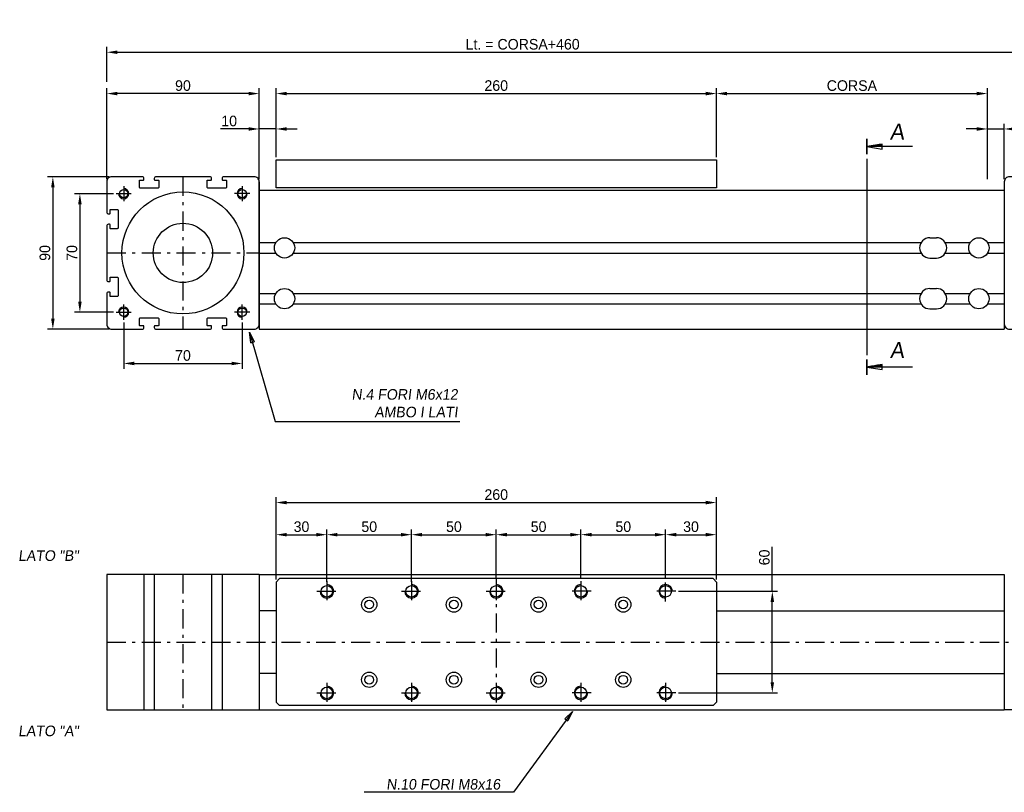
# Model space of a CAD drawing. Extents: x -953 to 825, y 48 to 504.
# Tile 2 of 3: x -57 to 525, y 48 to 504. Entities that reach past the tile are written whole.
import ezdxf

# ---------------------------------------------------------------- set-up
doc = ezdxf.new("R2010")
doc.units = 0
doc.header["$LTSCALE"] = 1.875
doc.linetypes.add('PL2', pattern=[11, 6, -2, 1, -2])
doc.linetypes.add('TR2', pattern=[5, 3, -2])
doc.layers.get('0').update_dxf_attribs({"linetype": 'CONTINUOUS'})
doc.layers.get('DEFPOINTS').update_dxf_attribs({"linetype": 'CONTINUOUS'})
for name, color, linetype in [('ASSI', 241, 'PL2'), ('BORDO2', 150, 'CONTINUOUS'), ('MAGENTA', 6, 'CONTINUOUS'), ('QUOTE', 60, 'CONTINUOUS'), ('TESTI', 2, 'CONTINUOUS'), ('TRATTEGGI', 1, 'TR2')]:
    doc.layers.add(name, color=color, linetype=linetype)
doc.styles.add('25TXT', font='txt', dxfattribs={"oblique": 7, "height": 6.25})
doc.dimstyles.get("Standard").update_dxf_attribs({"dimtxt": 0.18, "dimasz": 0.18, "dimexe": 0.18, "dimexo": 0.0625, "dimgap": 0.09, "dimtad": 0, "dimtih": 1, "dimtoh": 1, "dimdec": 4, "dimzin": 0, "dimdsep": 46, "dimtxsty": 'STANDARD', "dimcen": 0.09, "dimadec": 0, "dimazin": 0, "dimtfac": 1, "dimtdec": 4, "dimtofl": 0, "dimtmove": 0, "dimatfit": 3, "dimfxl": 1, "dimtolj": 1, "dimtzin": 0, "dimarcsym": 0})
doc.dimstyles.new('STANDARD$7', dxfattribs={"dimtxt": 2.5, "dimasz": 2.4, "dimexe": 0.7, "dimexo": 1.5, "dimgap": 2, "dimtad": 1, "dimdsep": 46, "dimtxsty": '25TXT', "dimblk1": 'CLOSED', "dimblk2": 'CLOSED', "dimsah": 1, "dimcen": 0, "dimadec": 0, "dimazin": 0, "dimtfac": 1, "dimtdec": 4, "dimtmove": 0, "dimatfit": 3, "dimldrblk": 'CLOSED', "dimfxl": 1, "dimtolj": 1, "dimtzin": 0, "dimarcsym": 0})

# ---------------------------------------------------------------- blocks, each defined once
blk = doc.blocks.new('_CLOSED')
at = {"color": 0, "linetype": 'ByBlock'}
for p, q in [((-1, 0.167), (0, 0)), ((-1, 0.167), (-1, -0.167)), ((0, 0), (-1, -0.167))]:
    blk.add_line(p, q, dxfattribs=at)
blk = doc.blocks.new('*D2')
at = {"color": 0, "linetype": 'ByBlock', "transparency": 16777216}
for p, q in [((94.74, 165.71), (94.74, 214.17)), ((100.99, 211.05), (348.49, 211.05)), ((354.74, 165.71), (354.74, 214.17))]:
    blk.add_line(p, q, dxfattribs=at)
for points in [[(100.99, 212.09), (100.99, 210), (94.74, 211.05)], [(348.49, 212.09), (348.49, 210), (354.74, 211.05)]]:
    blk.add_solid(points, dxfattribs=at)
at = {"layer": 'DEFPOINTS', "color": 0, "linetype": 'ByBlock', "transparency": 16777216}
for p in [(354.74, 211.05), (94.74, 164.15), (354.74, 164.15)]:
    blk.add_point(p, dxfattribs=at)
at = {"color": 0, "linetype": 'ByBlock', "transparency": 16777216, "insert": (224.74, 215.73), "char_height": 6.25, "attachment_point": 5}
blk.add_mtext('\\A1;260', dxfattribs=at)
blk = doc.blocks.new('*X1')
at = {"color": 0}
for p, q in [((55, 51.9), (55.6, 51.9)), ((55, 51.8), (56.2, 51.8)), ((55, 51.7), (56.8, 51.7)), ((55, 51.6), (57.4, 51.6)), ((55, 51.5), (58, 51.5)), ((55, 51.4), (58.6, 51.4)), ((55, 51.3), (59.2, 51.3)), ((55, 51.2), (59.8, 51.2)), ((55, 51.1), (60.4, 51.1)), ((55, 51), (61, 51))]:
    blk.add_line(p, q, dxfattribs=at)
blk = doc.blocks.new('*D7')
at = {"color": 0, "linetype": 'ByBlock', "transparency": 16777216}
for p, q in [((514.74, 388.29), (514.74, 419.49)), ((524.74, 386.73), (524.74, 419.49)), ((508.49, 416.36), (502.24, 416.36)), ((514.74, 416.36), (524.74, 416.36)), ((530.99, 416.36), (551.2, 416.36))]:
    blk.add_line(p, q, dxfattribs=at)
for points in [[(508.49, 417.41), (508.49, 415.32), (514.74, 416.36)], [(530.99, 417.41), (530.99, 415.32), (524.74, 416.36)]]:
    blk.add_solid(points, dxfattribs=at)
at = {"layer": 'DEFPOINTS', "color": 0, "linetype": 'ByBlock', "transparency": 16777216}
for p in [(524.74, 416.36), (514.74, 386.73), (524.74, 385.16)]:
    blk.add_point(p, dxfattribs=at)
at = {"color": 0, "linetype": 'ByBlock', "transparency": 16777216, "insert": (545.99, 421.05), "char_height": 6.25, "attachment_point": 5}
blk.add_mtext('\\A1;10', dxfattribs=at)
blk = doc.blocks.new('*D8')
at = {"color": 0, "linetype": 'ByBlock', "transparency": 16777216}
for p, q in [((354.74, 399.73), (354.74, 440.38)), ((360.99, 437.26), (508.49, 437.26)), ((514.74, 386.73), (514.74, 440.38))]:
    blk.add_line(p, q, dxfattribs=at)
for points in [[(360.99, 438.3), (360.99, 436.22), (354.74, 437.26)], [(508.49, 438.3), (508.49, 436.22), (514.74, 437.26)]]:
    blk.add_solid(points, dxfattribs=at)
at = {"layer": 'DEFPOINTS', "color": 0, "linetype": 'ByBlock', "transparency": 16777216}
for p in [(514.74, 437.26), (354.74, 398.16), (514.74, 385.16)]:
    blk.add_point(p, dxfattribs=at)
at = {"color": 0, "linetype": 'ByBlock', "transparency": 16777216, "insert": (434.74, 441.94), "char_height": 6.25, "attachment_point": 5}
blk.add_mtext('\\A1;CORSA', dxfattribs=at)
blk = doc.blocks.new('*D9')
at = {"color": 0, "linetype": 'ByBlock', "transparency": 16777216}
for p, q in [((94.74, 422.59), (94.74, 463.25)), ((100.99, 460.12), (348.49, 460.12)), ((354.74, 422.59), (354.74, 463.25))]:
    blk.add_line(p, q, dxfattribs=at)
for points in [[(100.99, 461.16), (100.99, 459.08), (94.74, 460.12)], [(348.49, 461.16), (348.49, 459.08), (354.74, 460.12)]]:
    blk.add_solid(points, dxfattribs=at)
at = {"layer": 'DEFPOINTS', "color": 0, "linetype": 'ByBlock', "transparency": 16777216}
for p in [(354.74, 460.12), (94.74, 421.03), (354.74, 421.03)]:
    blk.add_point(p, dxfattribs=at)
at = {"color": 0, "linetype": 'ByBlock', "transparency": 16777216, "insert": (224.74, 464.81), "char_height": 6.25, "attachment_point": 5}
blk.add_mtext('\\A1;260', dxfattribs=at)
blk = doc.blocks.new('*D10')
at = {"color": 0, "linetype": 'ByBlock', "transparency": 16777216}
for p, q in [((84.74, 388.29), (84.74, 419.49)), ((94.74, 399.73), (94.74, 419.49)), ((78.49, 416.36), (61.83, 416.36)), ((94.74, 416.36), (84.74, 416.36)), ((100.99, 416.36), (107.24, 416.36))]:
    blk.add_line(p, q, dxfattribs=at)
for points in [[(78.49, 417.41), (78.49, 415.32), (84.74, 416.36)], [(100.99, 417.41), (100.99, 415.32), (94.74, 416.36)]]:
    blk.add_solid(points, dxfattribs=at)
at = {"layer": 'DEFPOINTS', "color": 0, "linetype": 'ByBlock', "transparency": 16777216}
for p in [(84.74, 416.36), (94.74, 398.16), (84.74, 386.73)]:
    blk.add_point(p, dxfattribs=at)
at = {"color": 0, "linetype": 'ByBlock', "transparency": 16777216, "insert": (67.04, 421.05), "char_height": 6.25, "attachment_point": 5}
blk.add_mtext('\\A1;10', dxfattribs=at)
blk = doc.blocks.new('*D11')
at = {"color": 0, "linetype": 'ByBlock', "transparency": 16777216}
for p, q in [((-5.26, 386.73), (-5.26, 440.38)), ((78.49, 437.26), (0.99, 437.26)), ((84.74, 386.73), (84.74, 440.38))]:
    blk.add_line(p, q, dxfattribs=at)
for points in [[(0.99, 438.3), (0.99, 436.22), (-5.26, 437.26)], [(78.49, 438.3), (78.49, 436.22), (84.74, 437.26)]]:
    blk.add_solid(points, dxfattribs=at)
at = {"layer": 'DEFPOINTS', "color": 0, "linetype": 'ByBlock', "transparency": 16777216}
for p in [(-5.26, 437.26), (-5.26, 385.16), (84.74, 385.16)]:
    blk.add_point(p, dxfattribs=at)
at = {"color": 0, "linetype": 'ByBlock', "transparency": 16777216, "insert": (39.74, 441.94), "char_height": 6.25, "attachment_point": 5}
blk.add_mtext('\\A1;90', dxfattribs=at)
blk = doc.blocks.new('*D12')
at = {"color": 0, "linetype": 'ByBlock', "transparency": 16777216}
for p, q in [((387.75, 158.65), (387.75, 184.91)), ((332.31, 158.65), (390.88, 158.65)), ((387.75, 104.9), (387.75, 152.4)), ((332.31, 98.65), (390.88, 98.65))]:
    blk.add_line(p, q, dxfattribs=at)
for points in [[(386.71, 152.4), (388.79, 152.4), (387.75, 158.65)], [(386.71, 104.9), (388.79, 104.9), (387.75, 98.65)]]:
    blk.add_solid(points, dxfattribs=at)
at = {"layer": 'DEFPOINTS', "color": 0, "linetype": 'ByBlock', "transparency": 16777216}
for p in [(330.74, 158.65), (330.74, 98.65), (387.75, 98.65)]:
    blk.add_point(p, dxfattribs=at)
at = {"color": 0, "linetype": 'ByBlock', "transparency": 16777216, "insert": (383.06, 178.66), "char_height": 6.25, "attachment_point": 5, "rotation": 90}
blk.add_mtext('\\A1;60', dxfattribs=at)
blk = doc.blocks.new('N0050')
blk.add_lwpolyline([(23.4, -43, 0.414214), (23.1, -43.3), (23.1, -44, 0.414214), (24.1, -45), (42, -45, 0.414214), (45, -42), (45, -24.1, 0.414214), (44, -23.1), (43.3, -23.1, 0.414214), (43, -23.4), (43, -25.4, -0.414214), (42.7, -25.7), (38.8, -25.7, -0.414214), (38.3, -25.2), (38.3, -14.8, -0.414214), (38.8, -14.3), (42.7, -14.3, -0.414214), (43, -14.6), (43, -16.6, 0.414214), (43.3, -16.9), (44, -16.9, 0.414214), (45, -15.9), (45, 15.9, 0.414214), (44, 16.9), (43.3, 16.9, 0.414214), (43, 16.6), (43, 14.6, -0.414214), (42.7, 14.3), (38.8, 14.3, -0.414214), (38.3, 14.8), (38.3, 25.2, -0.414214), (38.8, 25.7), (42.7, 25.7, -0.414214), (43, 25.4), (43, 23.4, 0.414214), (43.3, 23.1), (44, 23.1, 0.414214), (45, 24.1), (45, 42, 0.414214), (42, 45), (24.1, 45, 0.414214), (23.1, 44), (23.1, 43.3, 0.414214), (23.4, 43), (25.4, 43, -0.414214), (25.7, 42.7), (25.7, 38.8, -0.414214), (25.2, 38.3), (14.8, 38.3, -0.414214), (14.3, 38.8), (14.3, 42.7, -0.414214), (14.6, 43), (16.6, 43, 0.414214), (16.9, 43.3), (16.9, 44, 0.414214), (15.9, 45), (-15.9, 45, 0.414214), (-16.9, 44), (-16.9, 43.3, 0.414214), (-16.6, 43), (-14.6, 43, -0.414214), (-14.3, 42.7), (-14.3, 38.8, -0.414214), (-14.8, 38.3), (-25.2, 38.3, -0.414214), (-25.7, 38.8), (-25.7, 42.7, -0.414214), (-25.4, 43), (-23.4, 43, 0.414214), (-23.1, 43.3), (-23.1, 44, 0.414214), (-24.1, 45), (-42, 45, 0.414214), (-45, 42), (-45, -42, 0.414214), (-42, -45), (-24.1, -45, 0.414214), (-23.1, -44), (-23.1, -43.3, 0.414214), (-23.4, -43), (-25.4, -43, -0.414214), (-25.7, -42.7), (-25.7, -38.8, -0.414214), (-25.2, -38.3), (-14.8, -38.3, -0.414214), (-14.3, -38.8), (-14.3, -42.7, -0.414214), (-14.6, -43), (-16.6, -43, 0.414214), (-16.9, -43.3), (-16.9, -44, 0.414214), (-15.9, -45), (15.9, -45, 0.414214), (16.9, -44), (16.9, -43.3, 0.414214), (16.6, -43), (14.6, -43, -0.414214), (14.3, -42.7), (14.3, -38.8, -0.414214), (14.8, -38.3), (25.2, -38.3, -0.414214), (25.7, -38.8), (25.7, -42.7, -0.414214), (25.4, -43)], format="xyb", close=True)
for centre in [(-35, 35), (35, 35), (-35, -35), (35, -35)]:
    blk.add_circle(centre, 2.5)
blk = doc.blocks.new('*D14')
at = {"color": 0, "linetype": 'ByBlock', "transparency": 16777216}
for p, q in [((94.74, 165.71), (94.74, 195.22)), ((100.99, 192.09), (118.49, 192.09)), ((124.74, 166.21), (124.74, 195.22))]:
    blk.add_line(p, q, dxfattribs=at)
for points in [[(100.99, 193.13), (100.99, 191.05), (94.74, 192.09)], [(118.49, 193.13), (118.49, 191.05), (124.74, 192.09)]]:
    blk.add_solid(points, dxfattribs=at)
at = {"layer": 'DEFPOINTS', "color": 0, "linetype": 'ByBlock', "transparency": 16777216}
for p in [(124.74, 192.09), (94.74, 164.15), (124.74, 164.65)]:
    blk.add_point(p, dxfattribs=at)
at = {"color": 0, "linetype": 'ByBlock', "transparency": 16777216, "insert": (109.74, 196.78), "char_height": 6.25, "attachment_point": 5}
blk.add_mtext('\\A1;30', dxfattribs=at)
blk = doc.blocks.new('*D15')
at = {"color": 0, "linetype": 'ByBlock', "transparency": 16777216}
for p, q in [((124.74, 164.21), (124.74, 195.22)), ((130.99, 192.09), (168.49, 192.09)), ((174.74, 164.21), (174.74, 195.22))]:
    blk.add_line(p, q, dxfattribs=at)
for points in [[(130.99, 193.13), (130.99, 191.05), (124.74, 192.09)], [(168.49, 193.13), (168.49, 191.05), (174.74, 192.09)]]:
    blk.add_solid(points, dxfattribs=at)
at = {"layer": 'DEFPOINTS', "color": 0, "linetype": 'ByBlock', "transparency": 16777216}
for p in [(174.74, 192.09), (124.74, 162.65), (174.74, 162.65)]:
    blk.add_point(p, dxfattribs=at)
at = {"color": 0, "linetype": 'ByBlock', "transparency": 16777216, "insert": (149.74, 196.78), "char_height": 6.25, "attachment_point": 5}
blk.add_mtext('\\A1;50', dxfattribs=at)
blk = doc.blocks.new('*D16')
at = {"color": 0, "linetype": 'ByBlock', "transparency": 16777216}
for p, q in [((174.74, 165.78), (174.74, 195.22)), ((180.99, 192.09), (218.49, 192.09)), ((224.74, 166.21), (224.74, 195.22))]:
    blk.add_line(p, q, dxfattribs=at)
for points in [[(180.99, 193.13), (180.99, 191.05), (174.74, 192.09)], [(218.49, 193.13), (218.49, 191.05), (224.74, 192.09)]]:
    blk.add_solid(points, dxfattribs=at)
at = {"layer": 'DEFPOINTS', "color": 0, "linetype": 'ByBlock', "transparency": 16777216}
for p in [(224.74, 192.09), (174.74, 164.21), (224.74, 164.65)]:
    blk.add_point(p, dxfattribs=at)
at = {"color": 0, "linetype": 'ByBlock', "transparency": 16777216, "insert": (199.74, 196.78), "char_height": 6.25, "attachment_point": 5}
blk.add_mtext('\\A1;50', dxfattribs=at)
blk = doc.blocks.new('*D17')
at = {"color": 0, "linetype": 'ByBlock', "transparency": 16777216}
for p, q in [((224.74, 167.78), (224.74, 195.22)), ((230.99, 192.09), (268.49, 192.09)), ((274.74, 166.21), (274.74, 195.22))]:
    blk.add_line(p, q, dxfattribs=at)
for points in [[(230.99, 193.13), (230.99, 191.05), (224.74, 192.09)], [(268.49, 193.13), (268.49, 191.05), (274.74, 192.09)]]:
    blk.add_solid(points, dxfattribs=at)
at = {"layer": 'DEFPOINTS', "color": 0, "linetype": 'ByBlock', "transparency": 16777216}
for p in [(274.74, 192.09), (224.74, 166.21), (274.74, 164.65)]:
    blk.add_point(p, dxfattribs=at)
at = {"color": 0, "linetype": 'ByBlock', "transparency": 16777216, "insert": (249.74, 196.78), "char_height": 6.25, "attachment_point": 5}
blk.add_mtext('\\A1;50', dxfattribs=at)
blk = doc.blocks.new('*D18')
at = {"color": 0, "linetype": 'ByBlock', "transparency": 16777216}
for p, q in [((274.74, 166.21), (274.74, 195.22)), ((280.99, 192.09), (318.49, 192.09)), ((324.74, 166.21), (324.74, 195.22))]:
    blk.add_line(p, q, dxfattribs=at)
for points in [[(280.99, 193.13), (280.99, 191.05), (274.74, 192.09)], [(318.49, 193.13), (318.49, 191.05), (324.74, 192.09)]]:
    blk.add_solid(points, dxfattribs=at)
at = {"layer": 'DEFPOINTS', "color": 0, "linetype": 'ByBlock', "transparency": 16777216}
for p in [(324.74, 192.09), (274.74, 164.65), (324.74, 164.65)]:
    blk.add_point(p, dxfattribs=at)
at = {"color": 0, "linetype": 'ByBlock', "transparency": 16777216, "insert": (299.74, 196.78), "char_height": 6.25, "attachment_point": 5}
blk.add_mtext('\\A1;50', dxfattribs=at)
blk = doc.blocks.new('*D19')
at = {"color": 0, "linetype": 'ByBlock', "transparency": 16777216}
for p, q in [((324.74, 166.21), (324.74, 195.22)), ((330.99, 192.09), (348.49, 192.09)), ((354.74, 165.71), (354.74, 195.22))]:
    blk.add_line(p, q, dxfattribs=at)
for points in [[(330.99, 193.13), (330.99, 191.05), (324.74, 192.09)], [(348.49, 193.13), (348.49, 191.05), (354.74, 192.09)]]:
    blk.add_solid(points, dxfattribs=at)
at = {"layer": 'DEFPOINTS', "color": 0, "linetype": 'ByBlock', "transparency": 16777216}
for p in [(354.74, 192.09), (324.74, 164.65), (354.74, 164.15)]:
    blk.add_point(p, dxfattribs=at)
at = {"color": 0, "linetype": 'ByBlock', "transparency": 16777216, "insert": (339.74, 196.78), "char_height": 6.25, "attachment_point": 5}
blk.add_mtext('\\A1;30', dxfattribs=at)
blk = doc.blocks.new('*D20')
at = {"color": 0, "linetype": 'ByBlock', "transparency": 16777216}
for p, q in [((-5.26, 467), (-5.26, 487.63)), ((0.99, 484.51), (608.49, 484.51)), ((614.74, 466.94), (614.74, 487.63))]:
    blk.add_line(p, q, dxfattribs=at)
for points in [[(0.99, 485.55), (0.99, 483.47), (-5.26, 484.51)], [(608.49, 485.55), (608.49, 483.47), (614.74, 484.51)]]:
    blk.add_solid(points, dxfattribs=at)
at = {"layer": 'DEFPOINTS', "color": 0, "linetype": 'ByBlock', "transparency": 16777216}
for p in [(614.74, 484.51), (-5.26, 465.43), (614.74, 465.38)]:
    blk.add_point(p, dxfattribs=at)
at = {"color": 0, "linetype": 'ByBlock', "transparency": 16777216, "insert": (240.32, 489.19), "char_height": 6.25, "attachment_point": 5}
blk.add_mtext('\\A1;Lt. = CORSA+460', dxfattribs=at)
blk = doc.blocks.new('*D22')
at = {"color": 0, "linetype": 'ByBlock', "transparency": 16777216}
for p, q in [((-1.32, 378.16), (-24.23, 378.16)), ((-21.11, 371.91), (-21.11, 314.41)), ((-1.32, 308.16), (-24.23, 308.16))]:
    blk.add_line(p, q, dxfattribs=at)
for points in [[(-22.15, 371.91), (-20.07, 371.91), (-21.11, 378.16)], [(-22.15, 314.41), (-20.07, 314.41), (-21.11, 308.16)]]:
    blk.add_solid(points, dxfattribs=at)
at = {"layer": 'DEFPOINTS', "color": 0, "linetype": 'ByBlock', "transparency": 16777216}
for p in [(0.24, 378.16), (-21.11, 308.16), (0.24, 308.16)]:
    blk.add_point(p, dxfattribs=at)
at = {"color": 0, "linetype": 'ByBlock', "transparency": 16777216, "insert": (-25.8, 343.16), "char_height": 6.25, "attachment_point": 5, "rotation": 90}
blk.add_mtext('\\A1;70', dxfattribs=at)
blk = doc.blocks.new('*D21')
at = {"color": 0, "linetype": 'ByBlock', "transparency": 16777216}
for p, q in [((-3.82, 388.16), (-40.2, 388.16)), ((-37.08, 381.91), (-37.08, 304.41)), ((-3.82, 298.16), (-40.2, 298.16))]:
    blk.add_line(p, q, dxfattribs=at)
for points in [[(-38.12, 381.91), (-36.03, 381.91), (-37.08, 388.16)], [(-38.12, 304.41), (-36.03, 304.41), (-37.08, 298.16)]]:
    blk.add_solid(points, dxfattribs=at)
at = {"layer": 'DEFPOINTS', "color": 0, "linetype": 'ByBlock', "transparency": 16777216}
for p in [(-2.26, 388.16), (-37.08, 298.16), (-2.26, 298.16)]:
    blk.add_point(p, dxfattribs=at)
at = {"color": 0, "linetype": 'ByBlock', "transparency": 16777216, "insert": (-41.76, 343.16), "char_height": 6.25, "attachment_point": 5, "rotation": 90}
blk.add_mtext('\\A1;90', dxfattribs=at)
blk = doc.blocks.new('*D23')
at = {"color": 0, "linetype": 'ByBlock', "transparency": 16777216}
for p, q in [((4.74, 302.1), (4.74, 274.8)), ((74.74, 302.1), (74.74, 274.8)), ((10.99, 277.93), (68.49, 277.93))]:
    blk.add_line(p, q, dxfattribs=at)
for points in [[(10.99, 278.97), (10.99, 276.89), (4.74, 277.93)], [(68.49, 278.97), (68.49, 276.89), (74.74, 277.93)]]:
    blk.add_solid(points, dxfattribs=at)
at = {"layer": 'DEFPOINTS', "color": 0, "linetype": 'ByBlock', "transparency": 16777216}
for p in [(4.74, 303.66), (74.74, 303.66), (74.74, 277.93)]:
    blk.add_point(p, dxfattribs=at)
at = {"color": 0, "linetype": 'ByBlock', "transparency": 16777216, "insert": (39.74, 282.62), "char_height": 6.25, "attachment_point": 5}
blk.add_mtext('\\A1;70', dxfattribs=at)

msp = doc.modelspace()

# ---------------------------------------------------------------- linework, layer by layer
for p, q in [((94.74, 421.03), (354.74, 421.03)), ((94.74, 404.53), (94.74, 421.03)), ((354.74, 421.03), (354.74, 404.53)), ((84.74, 403.03), (524.74, 403.03)), ((354.74, 404.53), (94.74, 404.53))]:
    msp.add_line(p, q)
at = {"color": 7}
for p, q in [((84.74, 408.03), (84.74, 321.03)), ((84.74, 387.03), (84.74, 321.03)), ((84.74, 387.03), (84.74, 321.03)), ((524.74, 387.03), (524.74, 321.03)), ((84.74, 372.13), (94.61, 372.13)), ((104.88, 372.13), (475.61, 372.13)), ((489.88, 372.13), (504.61, 372.13)), ((514.88, 372.13), (524.74, 372.13)), ((84.74, 365.93), (94.61, 365.93)), ((104.88, 365.93), (475.61, 365.93)), ((489.88, 365.93), (504.61, 365.93)), ((514.88, 365.93), (524.74, 365.93)), ((84.74, 342.13), (94.61, 342.13)), ((104.88, 342.13), (475.61, 342.13)), ((489.88, 342.13), (504.61, 342.13)), ((514.88, 342.13), (524.74, 342.13)), ((84.74, 335.93), (94.61, 335.93)), ((104.88, 335.93), (475.61, 335.93)), ((489.88, 335.93), (504.61, 335.93)), ((514.88, 335.93), (524.74, 335.93)), ((84.74, 321.03), (524.74, 321.03)), ((-5.26, 176.27), (-5.26, 96.27)), ((84.74, 176.27), (-5.26, 176.27)), ((16.64, 176.27), (16.64, 96.27)), ((22.84, 176.27), (22.84, 96.27)), ((56.64, 176.27), (56.64, 96.27)), ((62.84, 176.27), (62.84, 96.27)), ((84.74, 176.27), (84.74, 96.27)), ((84.74, 176.27), (524.74, 176.27)), ((524.74, 176.27), (524.74, 96.27)), ((94.74, 154.77), (84.74, 154.77)), ((354.74, 154.77), (524.74, 154.77)), ((94.74, 117.77), (84.74, 117.77)), ((354.74, 117.77), (524.74, 117.77)), ((-5.26, 96.27), (84.74, 96.27)), ((84.74, 96.27), (524.74, 96.27)), ((614.74, 96.27), (524.74, 96.27))]:
    msp.add_line(p, q, dxfattribs=at)
at = {"color": 0}
for p, q in [((480.74, 375.03), (484.74, 375.03)), ((474.74, 369.03), (474.74, 369.03)), ((490.74, 369.03), (490.74, 369.03)), ((480.74, 363.03), (484.74, 363.03)), ((480.74, 345.03), (484.74, 345.03)), ((474.74, 339.03), (474.74, 339.03)), ((490.74, 339.03), (490.74, 339.03)), ((480.74, 333.03), (484.74, 333.03))]:
    msp.add_line(p, q, dxfattribs=at)
at = {"color": 7}
for centre, radius in [((4.74, 401.03), 2.5), ((39.74, 366.03), 36), ((74.74, 401.03), 2.5), ((39.74, 366.03), 17.5), ((99.74, 369.03), 6), ((509.74, 369.03), 6), ((99.74, 339.03), 6), ((509.74, 339.03), 6), ((4.74, 331.03), 2.5), ((74.74, 331.03), 2.5), ((124.74, 166.27), 3.4), ((174.74, 166.27), 3.4), ((224.74, 166.27), 3.4), ((274.74, 166.27), 3.4), ((324.74, 166.27), 3.4), ((149.74, 158.47), 4.5), ((199.74, 158.47), 4.5), ((249.74, 158.47), 4.5), ((299.74, 158.47), 4.5), ((149.74, 158.47), 2.6), ((199.74, 158.47), 2.6), ((249.74, 158.47), 2.6), ((299.74, 158.47), 2.6), ((149.74, 114.07), 4.5), ((149.74, 114.07), 2.6), ((199.74, 114.07), 4.5), ((199.74, 114.07), 2.6), ((249.74, 114.07), 4.5), ((249.74, 114.07), 2.6), ((299.74, 114.07), 4.5), ((299.74, 114.07), 2.6), ((124.74, 106.27), 3.4), ((174.74, 106.27), 3.4), ((224.74, 106.27), 3.4), ((274.74, 106.27), 3.4), ((324.74, 106.27), 3.4)]:
    msp.add_circle(centre, radius, dxfattribs=at)
at = {"color": 0}
for centre, start, end in [((480.74, 369.03), 90, 180), ((484.74, 369.03), 360, 90), ((480.74, 369.03), 180, 270), ((484.74, 369.03), 270, 360), ((480.74, 339.03), 90, 180), ((484.74, 339.03), 360, 90), ((480.74, 339.03), 180, 270), ((484.74, 339.03), 270, 360)]:
    msp.add_arc(centre, 6, start, end, dxfattribs=at)
at = {"layer": 'ASSI', "color": 7}
for p, q in [((39.74, 411.03), (39.74, 321.03)), ((4.74, 405.53), (4.74, 396.53)), ((74.74, 405.53), (74.74, 396.53)), ((0.24, 401.03), (9.24, 401.03)), ((79.24, 401.03), (70.24, 401.03)), ((-5.26, 366.03), (84.74, 366.03)), ((4.74, 326.53), (4.74, 335.53)), ((74.74, 326.53), (74.74, 335.53)), ((0.24, 331.03), (9.24, 331.03)), ((79.24, 331.03), (70.24, 331.03)), ((39.74, 176.27), (39.74, 96.27)), ((124.74, 172.27), (124.74, 160.27)), ((174.74, 172.27), (174.74, 160.27)), ((224.74, 173.77), (224.74, 98.77)), ((224.74, 172.27), (224.74, 160.27)), ((274.74, 172.27), (274.74, 160.27)), ((324.74, 160.27), (324.74, 172.27)), ((118.74, 166.27), (130.74, 166.27)), ((168.74, 166.27), (180.74, 166.27)), ((218.74, 166.27), (230.74, 166.27)), ((280.74, 166.27), (268.74, 166.27)), ((330.74, 166.27), (318.74, 166.27)), ((-5.26, 136.27), (614.74, 136.27)), ((124.74, 112.27), (124.74, 100.27)), ((174.74, 112.27), (174.74, 100.27)), ((224.74, 112.27), (224.74, 100.27)), ((274.74, 112.27), (274.74, 100.27)), ((324.74, 112.27), (324.74, 100.27)), ((118.74, 106.27), (130.74, 106.27)), ((168.74, 106.27), (180.74, 106.27)), ((218.74, 106.27), (230.74, 106.27)), ((280.74, 106.27), (268.74, 106.27)), ((330.74, 106.27), (318.74, 106.27))]:
    msp.add_line(p, q, dxfattribs=at)
at = {"layer": 'BORDO2', "color": 7}
msp.add_line((443.5, 421.56), (443.5, 305.62), dxfattribs=at)
at = {"layer": 'DEFPOINTS', "color": 7, "linetype": 'ByBlock'}
for p in [(84.74, 321.03), (524.74, 321.03)]:
    msp.add_point(p, dxfattribs=at)
at = {"layer": 'MAGENTA', "color": 7}
for p, q in [((96.74, 173.77), (94.74, 171.77)), ((94.74, 171.77), (94.74, 100.77)), ((352.74, 173.77), (96.74, 173.77)), ((354.74, 171.77), (352.74, 173.77)), ((354.74, 171.77), (354.74, 100.77)), ((94.74, 100.77), (96.74, 98.77)), ((352.74, 98.77), (354.74, 100.77)), ((352.74, 98.77), (96.74, 98.77))]:
    msp.add_line(p, q, dxfattribs=at)
at = {"layer": 'QUOTE', "color": 7, "linetype": 'Continuous'}
for p, q in [((84.74, 408.03), (84.74, 389.03)), ((84.74, 176.27), (84.74, 157.27))]:
    msp.add_line(p, q, dxfattribs=at)
at = {"layer": 'TESTI', "color": 7}
for p, q in [((443.39, 433.31), (443.39, 424.31)), ((443.46, 433.31), (443.46, 424.31)), ((443.54, 433.31), (443.54, 424.31)), ((452.54, 430.31), (443.54, 428.81)), ((443.61, 433.31), (443.61, 424.31)), ((452.54, 427.31), (452.54, 430.31)), ((452.54, 428.81), (443.54, 428.81)), ((443.54, 428.81), (452.54, 427.31)), ((470.54, 428.81), (452.54, 428.81)), ((443.39, 303.15), (443.39, 294.15)), ((443.46, 303.15), (443.46, 294.15)), ((443.54, 303.15), (443.54, 294.15)), ((443.61, 303.15), (443.61, 294.15)), ((452.54, 300.15), (443.54, 298.65)), ((452.54, 298.65), (443.54, 298.65)), ((443.54, 298.65), (452.54, 297.15)), ((452.54, 297.15), (452.54, 300.15)), ((470.54, 298.65), (452.54, 298.65))]:
    msp.add_line(p, q, dxfattribs=at)
at = {"layer": 'TRATTEGGI', "color": 7, "linetype": 'Continuous'}
for centre, radius, start, end in [((4.74, 401.03), 3, 180, 90), ((74.74, 401.03), 3, 90, 0), ((4.74, 331.03), 3, 270, 180), ((74.74, 331.03), 3, 0, 270), ((124.74, 166.27), 4, 180, 90), ((174.74, 166.27), 4, 180, 90), ((224.74, 166.27), 4, 180, 90), ((274.74, 166.27), 4, 90, 0), ((324.74, 166.27), 4, 0, 270), ((124.74, 106.27), 4, 180, 90), ((174.74, 106.27), 4, 180, 90), ((224.74, 106.27), 4, 180, 90), ((274.74, 106.27), 4, 90, 0), ((324.74, 106.27), 4, 90, 0)]:
    msp.add_arc(centre, radius, start, end, dxfattribs=at)

# ---------------------------------------------------------------- block references
at = {"color": 7, "rotation": 180}
msp.add_blockref('N0050', (39.74, 366.03), dxfattribs=at)
at = {"color": 7}
msp.add_blockref('N0050', (569.74, 366.03), dxfattribs=at)
at = {"layer": 'TESTI', "color": 7, "xscale": -1.5, "yscale": 1.5, "zscale": 1.5}
for p in [(535.11, 352.3), (535.04, 222.15)]:
    msp.add_blockref('*X1', p, dxfattribs=at)

# ---------------------------------------------------------------- texts
at = {"style": '25TXT', "oblique": 7}
for s, p in [('LATO "B"', (-57.52, 184.22)), ('LATO "A"', (-57.52, 80.74))]:
    msp.add_text(s, height=6.25, dxfattribs=at).set_placement(p)
at = {"layer": 'QUOTE', "color": 7, "style": '25TXT', "oblique": 7}
for p in [(457.18, 432.98), (457.18, 304)]:
    msp.add_text('A', height=9.38, dxfattribs=at).set_placement(p)
at = {"layer": 'QUOTE', "color": 7, "char_height": 6.25, "attachment_point": 6, "style": '25TXT'}
for s, insert in [('N.4 FORI M6x12\\PAMBO I LATI', (202.03, 277.27)), ('\\A1;N.10 FORI M8x16', (227.18, 52.31))]:
    msp.add_mtext(s, dxfattribs=dict(at, insert=insert))

# ---------------------------------------------------------------- dimensions: what is measured, and where the dimension line sits
at = {"layer": 'QUOTE', "color": 7}
dim = msp.add_linear_dim(base=(614.74, 484.51), p1=(-5.26, 465.43), p2=(614.74, 465.38), text='Lt. = CORSA+460', dimstyle='STANDARD', override={"dimscale": 2.5, "dimtxt": 2.5, "dimasz": 2.5, "dimexe": 1.25, "dimexo": 0.625, "dimgap": 0.625, "dimtad": 1, "dimtih": 0, "dimtoh": 0, "dimdec": 1, "dimzin": 8, "dimlunit": 6, "dimcen": 2.5, "dimtofl": 1}, dxfattribs=at)
dim.commit()
dim.dimension.update_dxf_attribs({"geometry": '*D20', "text_midpoint": (240.32, 484.51), "dimtype": 160})
for base, p1, p2, picture, middle, set_off in [((-5.26, 460.12), (84.74, 408.03), (-5.26, 408.03), '*D11', (39.74, 464.81), (0, 22.86)), ((84.74, 439.23), (94.74, 421.03), (84.74, 409.59), '*D10', (67.04, 443.92), (0, 22.86)), ((74.74, 300.79), (4.74, 326.53), (74.74, 326.53), '*D23', (39.74, 305.48), (0, 22.86)), ((354.74, 218.67), (94.74, 171.77), (354.74, 171.77), '*D2', (224.74, 223.36), (0, 7.62)), ((124.74, 199.71), (94.74, 171.77), (124.74, 172.27), '*D14', (109.74, 204.4), (0, 7.62)), ((174.74, 199.71), (124.74, 170.27), (174.74, 170.27), '*D15', (149.74, 204.4), (0, 7.62)), ((224.74, 199.71), (174.74, 171.83), (224.74, 172.27), '*D16', (199.74, 204.4), (0, 7.62)), ((274.74, 199.71), (224.74, 173.83), (274.74, 172.27), '*D17', (249.74, 204.4), (0, 7.62)), ((324.74, 199.71), (274.74, 172.27), (324.74, 172.27), '*D18', (299.74, 204.4), (0, 7.62)), ((354.74, 199.71), (324.74, 172.27), (354.74, 171.77), '*D19', (339.74, 204.4), (0, 7.62))]:
    dim = msp.add_linear_dim(base=base, p1=p1, p2=p2, dimstyle='STANDARD', override={"dimscale": 2.5, "dimtxt": 2.5, "dimasz": 2.5, "dimexe": 1.25, "dimexo": 0.625, "dimgap": 0.625, "dimtad": 1, "dimtih": 0, "dimtoh": 0, "dimdec": 1, "dimzin": 8, "dimlunit": 6, "dimcen": 2.5, "dimtofl": 1}, dxfattribs=at)
    dim.commit()
    dim.dimension.update_dxf_attribs({"geometry": picture, "text_midpoint": middle, "insert": set_off})
dim = msp.add_linear_dim(base=(354.74, 460.12), p1=(94.74, 421.03), p2=(354.74, 421.03), dimstyle='STANDARD', override={"dimscale": 2.5, "dimtxt": 2.5, "dimasz": 2.5, "dimexe": 1.25, "dimexo": 0.625, "dimgap": 0.625, "dimtad": 1, "dimtih": 0, "dimtoh": 0, "dimdec": 1, "dimzin": 8, "dimlunit": 6, "dimcen": 2.5, "dimtofl": 1}, dxfattribs=at)
dim.commit()
dim.dimension.update_dxf_attribs({"geometry": '*D9', "text_midpoint": (224.74, 464.81)})
dim = msp.add_linear_dim(base=(514.74, 460.12), p1=(354.74, 421.03), p2=(514.74, 408.03), text='CORSA', dimstyle='STANDARD', override={"dimscale": 2.5, "dimtxt": 2.5, "dimasz": 2.5, "dimexe": 1.25, "dimexo": 0.625, "dimgap": 0.625, "dimtad": 1, "dimtih": 0, "dimtoh": 0, "dimdec": 1, "dimzin": 8, "dimlunit": 6, "dimcen": 2.5, "dimtofl": 1}, dxfattribs=at)
dim.commit()
dim.dimension.update_dxf_attribs({"geometry": '*D8', "text_midpoint": (434.74, 464.81), "insert": (0, 22.86)})
dim = msp.add_linear_dim(base=(524.74, 439.23), p1=(514.74, 409.59), p2=(524.74, 408.03), dimstyle='STANDARD', override={"dimscale": 2.5, "dimtxt": 2.5, "dimasz": 2.5, "dimexe": 1.25, "dimexo": 0.625, "dimgap": 0.625, "dimtad": 1, "dimtih": 0, "dimtoh": 0, "dimdec": 1, "dimzin": 8, "dimlunit": 6, "dimcen": 2.5, "dimtofl": 1}, dxfattribs=at)
dim.commit()
dim.dimension.update_dxf_attribs({"geometry": '*D7', "text_midpoint": (545.99, 439.23), "dimtype": 160, "insert": (0, 22.86)})
for base, p1, p2, picture, middle in [((-37.08, 321.03), (-2.26, 411.03), (-2.26, 321.03), '*D21', (-41.76, 366.03)), ((-21.11, 331.03), (0.24, 401.03), (0.24, 331.03), '*D22', (-25.8, 366.03))]:
    dim = msp.add_linear_dim(base=base, p1=p1, p2=p2, angle=90, dimstyle='STANDARD', override={"dimscale": 2.5, "dimtxt": 2.5, "dimasz": 2.5, "dimexe": 1.25, "dimexo": 0.625, "dimgap": 0.625, "dimtad": 1, "dimtih": 0, "dimtoh": 0, "dimdec": 1, "dimzin": 8, "dimlunit": 6, "dimcen": 2.5, "dimtofl": 1}, dxfattribs=at)
    dim.commit()
    dim.dimension.update_dxf_attribs({"geometry": picture, "text_midpoint": middle, "insert": (0, 22.86)})
dim = msp.add_linear_dim(base=(387.75, 106.27), p1=(330.74, 166.27), p2=(330.74, 106.27), angle=90, dimstyle='STANDARD', override={"dimscale": 2.5, "dimtxt": 2.5, "dimasz": 2.5, "dimexe": 1.25, "dimexo": 0.625, "dimgap": 0.625, "dimtad": 1, "dimtih": 0, "dimtoh": 0, "dimdec": 1, "dimzin": 8, "dimlunit": 6, "dimcen": 2.5, "dimtofl": 1}, dxfattribs=at)
dim.commit()
dim.dimension.update_dxf_attribs({"geometry": '*D12', "text_midpoint": (387.75, 186.28), "dimtype": 160, "insert": (0, 7.62)})

# ---------------------------------------------------------------- leaders
msp.add_leader([(78.99, 319.19), (94.29, 266.52), (203.27, 266.52)], dimstyle='STANDARD$7', override={"dimscale": 2.5, "dimtxt": 2.5, "dimasz": 2.5, "dimexe": 1.25, "dimexo": 0.625, "dimgap": 0.625, "dimtad": 1, "dimtih": 0, "dimtoh": 0, "dimdec": 1, "dimzin": 8, "dimcen": 2.5, "dimtofl": 1}, dxfattribs=at)
at = {"layer": 'QUOTE', "color": 7, "annotation_type": 0, "has_hookline": 1, "hookline_direction": 1, "text_width": 80.46}
msp.add_leader([(269.82, 95.41), (234.99, 47.62), (228.74, 47.62)], dimstyle='STANDARD$7', override={"dimscale": 2.5, "dimtxt": 2.5, "dimasz": 2.5, "dimexe": 1.25, "dimexo": 0.625, "dimgap": 0.625, "dimtad": 1, "dimtih": 0, "dimtoh": 0, "dimdec": 1, "dimzin": 8, "dimcen": 2.5, "dimtofl": 1}, dxfattribs=at)

doc.saveas('drawing.dxf')
